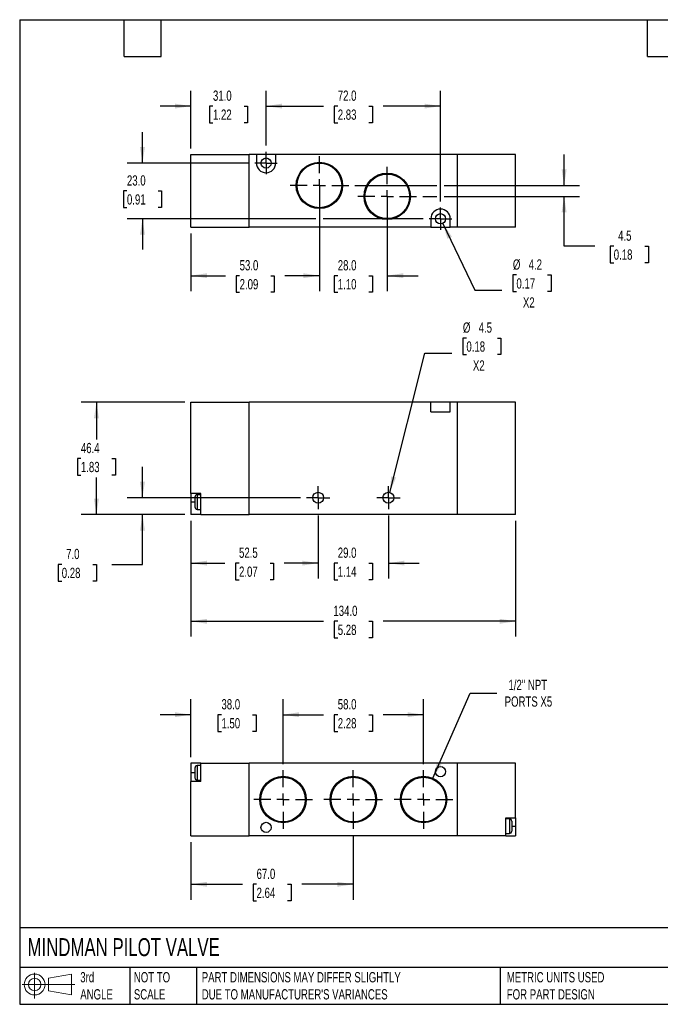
# Model space of a CAD drawing. Header units: millimetres. Extents: x 13 to 546, y 13 to 419.
# Tile 1 of 2: x 13 to 277, y 13 to 419. Entities that reach past the tile are written whole.
import ezdxf

# ---------------------------------------------------------------- set-up
doc = ezdxf.new("R2010")
doc.units = ezdxf.units.MM
doc.header["$LTSCALE"] = 2
doc.linetypes.add('SLD-Center', pattern=[19.05, 15.24, -1.27, 1.27, -1.27])
doc.linetypes.add('SLD-Solid', pattern=[0])
doc.layers.add('CENTER', color=40, linetype='SLD-Center')
doc.layers.add('SLD-DEFPOINTS', color=7, linetype='Continuous')
doc.layers.add('DIMENSIONS', color=140, linetype='SLD-Solid', lineweight=25)
doc.layers.add('TEXT', color=140, linetype='SLD-Solid', lineweight=25)
doc.styles.add('SLDTEXTSTYLE0', font='TXT', dxfattribs={"width": 0.7})
doc.dimstyles.new('SLDDIMSTYLE0', dxfattribs={"dimtxt": 4.316016, "dimasz": 6.604, "dimexe": 0, "dimexo": 0.0625, "dimgap": 1.079004, "dimtad": 0, "dimtih": 1, "dimtoh": 1, "dimdec": 1, "dimrnd": 1e-09, "dimzin": 12, "dimdsep": 46, "dimtxsty": 'SLDTEXTSTYLE0', "dimsah": 1, "dimcen": 0.09, "dimadec": 0, "dimazin": 3, "dimtfac": 1, "dimtdec": 1, "dimtofl": 0, "dimtmove": 0, "dimatfit": 3, "dimfxl": 0, "dimfrac": 2, "dimtolj": 1, "dimtzin": 12, "dimarcsym": 0})
doc.dimstyles.new('SLDDIMSTYLE1', dxfattribs={"dimtxt": 4.316016, "dimasz": 6.604, "dimexe": 0, "dimexo": 0.0625, "dimgap": 1.079004, "dimtad": 0, "dimtih": 1, "dimtoh": 1, "dimdec": 1, "dimrnd": 1e-09, "dimzin": 4, "dimdsep": 46, "dimtxsty": 'SLDTEXTSTYLE0', "dimsah": 1, "dimcen": 0.09, "dimadec": 0, "dimazin": 1, "dimtfac": 1, "dimtdec": 1, "dimtmove": 0, "dimatfit": 0, "dimfxl": 0, "dimfrac": 2, "dimtolj": 1, "dimtzin": 12, "dimarcsym": 0})
doc.dimstyles.new('SLDDIMSTYLE2', dxfattribs={"dimtxt": 4.316016, "dimasz": 6.604, "dimexe": 0, "dimexo": 0.0625, "dimgap": 1.079004, "dimtad": 0, "dimtih": 1, "dimtoh": 1, "dimdec": 1, "dimrnd": 1e-09, "dimzin": 4, "dimdsep": 46, "dimtxsty": 'SLDTEXTSTYLE0', "dimsah": 1, "dimcen": 0.09, "dimadec": 0, "dimazin": 1, "dimtfac": 1, "dimtdec": 1, "dimtofl": 0, "dimtmove": 0, "dimatfit": 3, "dimfxl": 0, "dimfrac": 2, "dimtolj": 1, "dimtzin": 12, "dimarcsym": 0})
doc.dimstyles.new('SLDDIMSTYLE3', dxfattribs={"dimtxt": 4.316016, "dimasz": 6.604, "dimexe": 0, "dimexo": 0.0625, "dimgap": 1.079004, "dimtad": 0, "dimtih": 1, "dimtoh": 1, "dimdec": 1, "dimrnd": 1e-09, "dimzin": 12, "dimdsep": 46, "dimtxsty": 'SLDTEXTSTYLE0', "dimsah": 1, "dimcen": 0, "dimadec": 0, "dimazin": 3, "dimtfac": 1, "dimtdec": 1, "dimtofl": 0, "dimtmove": 0, "dimatfit": 3, "dimfxl": 0, "dimfrac": 2, "dimtolj": 1, "dimtzin": 12, "dimarcsym": 0})
doc.dimstyles.new('SLDDIMSTYLE4', dxfattribs={"dimtxt": 4.316016, "dimasz": 6.604, "dimexe": 0, "dimexo": 0.0625, "dimgap": 1.079004, "dimtad": 0, "dimtih": 1, "dimtoh": 1, "dimdec": 1, "dimrnd": 1e-09, "dimzin": 12, "dimdsep": 46, "dimtxsty": 'SLDTEXTSTYLE0', "dimsah": 1, "dimcen": 0, "dimadec": 0, "dimazin": 3, "dimtfac": 1, "dimtdec": 1, "dimtofl": 0, "dimtmove": 0, "dimatfit": 3, "dimfxl": 0, "dimfrac": 2, "dimtolj": 1, "dimtzin": 12, "dimarcsym": 0})
doc.dimstyles.new('SLDDIMSTYLE5', dxfattribs={"dimtxt": 4.316016, "dimasz": 6.604, "dimexe": 0, "dimexo": 0.0625, "dimgap": 1.079004, "dimtad": 0, "dimtih": 1, "dimtoh": 1, "dimdec": 1, "dimrnd": 1e-09, "dimzin": 12, "dimdsep": 46, "dimtxsty": 'SLDTEXTSTYLE0', "dimsah": 1, "dimcen": 0.09, "dimadec": 0, "dimazin": 3, "dimtfac": 1, "dimtdec": 1, "dimtmove": 0, "dimatfit": 0, "dimfxl": 0, "dimfrac": 2, "dimtolj": 1, "dimtzin": 12, "dimarcsym": 0})

# ---------------------------------------------------------------- blocks, each defined once
blk = doc.blocks.new('Block11')
at = {"color": 7, "linetype": 'SLD-Solid', "lineweight": 18}
for p, q in [((5.18, 10.62), (5.18, 0)), ((10.96, 8.33), (20.35, 10.06)), ((10.96, 3.19), (10.96, 8.33)), ((20.35, 10.06), (20.35, 1.46)), ((0, 5.76), (21.75, 5.76)), ((10.96, 3.19), (20.35, 1.46))]:
    blk.add_line(p, q, dxfattribs=at)
for radius in [4.3, 2.57]:
    blk.add_circle((5.18, 5.76), radius, dxfattribs=at)
blk = doc.blocks.new('Block12')
at = {"layer": 'SLD-DEFPOINTS'}
blk.add_blockref('Block11', (0, 0), dxfattribs=at)
blk = doc.blocks.new('_D')
at = {"layer": 'DIMENSIONS'}
for p, q in [((83.37, 212.26), (83.37, 188.45)), ((135.87, 214.47), (135.87, 188.45)), ((83.37, 194.8), (97.36, 194.8)), ((103.21, 194.8), (101.76, 194.8)), ((101.76, 194.8), (101.76, 187.94)), ((116.03, 194.8), (117.48, 194.8)), ((117.48, 194.8), (117.48, 187.94)), ((135.87, 194.8), (121.88, 194.8)), ((101.76, 187.94), (103.21, 187.94)), ((117.48, 187.94), (116.03, 187.94))]:
    blk.add_line(p, q, dxfattribs=at)
for points in [[(83.37, 194.8), (89.97, 193.78), (89.97, 195.81)], [(135.87, 194.8), (129.27, 195.81), (129.27, 193.78)]]:
    blk.add_solid(points, dxfattribs=at)
at = {"layer": 'DIMENSIONS', "char_height": 4.233, "attachment_point": 1, "style": 'SLDTEXTSTYLE0'}
for s, insert in [('52.5', (103.21, 201.22)), ('2.07', (103.21, 193.39))]:
    blk.add_mtext(s, dxfattribs=dict(at, insert=insert))
blk = doc.blocks.new('_D_1')
at = {"layer": 'DIMENSIONS'}
for p, q in [((135.87, 214.47), (135.87, 188.45)), ((164.87, 214.47), (164.87, 188.45)), ((135.87, 194.8), (123.17, 194.8)), ((143.96, 194.8), (142.51, 194.8)), ((142.51, 194.8), (142.51, 187.94)), ((156.78, 194.8), (158.23, 194.8)), ((158.23, 194.8), (158.23, 187.94)), ((164.87, 194.8), (177.57, 194.8)), ((142.51, 187.94), (143.96, 187.94)), ((158.23, 187.94), (156.78, 187.94))]:
    blk.add_line(p, q, dxfattribs=at)
for points in [[(135.87, 194.8), (129.27, 195.81), (129.27, 193.78)], [(164.87, 194.8), (171.47, 193.78), (171.47, 195.81)]]:
    blk.add_solid(points, dxfattribs=at)
at = {"layer": 'DIMENSIONS', "char_height": 4.233, "attachment_point": 1, "style": 'SLDTEXTSTYLE0'}
for s, insert in [('29.0', (143.96, 201.22)), ('1.14', (143.96, 193.39))]:
    blk.add_mtext(s, dxfattribs=dict(at, insert=insert))
blk = doc.blocks.new('_D_2')
at = {"layer": 'DIMENSIONS'}
for p, q in [((83.37, 212.26), (83.37, 164.45)), ((217.37, 212.26), (217.37, 164.45)), ((83.37, 170.8), (138.11, 170.8)), ((143.96, 170.8), (142.51, 170.8)), ((142.51, 170.8), (142.51, 163.94)), ((156.78, 170.8), (158.23, 170.8)), ((158.23, 170.8), (158.23, 163.94)), ((217.37, 170.8), (162.63, 170.8)), ((142.51, 163.94), (143.96, 163.94)), ((158.23, 163.94), (156.78, 163.94))]:
    blk.add_line(p, q, dxfattribs=at)
for points in [[(83.37, 170.8), (89.97, 169.78), (89.97, 171.81)], [(217.37, 170.8), (210.77, 171.81), (210.77, 169.78)]]:
    blk.add_solid(points, dxfattribs=at)
at = {"layer": 'DIMENSIONS', "char_height": 4.233, "attachment_point": 1, "style": 'SLDTEXTSTYLE0'}
for s, insert in [('134.0', (142.16, 177.22)), ('5.28', (143.96, 169.39))]:
    blk.add_mtext(s, dxfattribs=dict(at, insert=insert))
blk = doc.blocks.new('_D_3')
at = {"layer": 'DIMENSIONS'}
for p, q in [((63.37, 221.8), (63.37, 234.5)), ((128.54, 221.8), (57.02, 221.8)), ((80.83, 214.8), (57.02, 214.8)), ((63.37, 194.27), (63.37, 214.8)), ((30.06, 194.27), (28.61, 194.27)), ((28.61, 194.27), (28.61, 187.41)), ((42.89, 194.27), (44.34, 194.27)), ((44.34, 194.27), (44.34, 187.41)), ((50.67, 194.27), (63.37, 194.27)), ((28.61, 187.41), (30.06, 187.41)), ((44.34, 187.41), (42.89, 187.41))]:
    blk.add_line(p, q, dxfattribs=at)
for points in [[(63.37, 221.8), (64.39, 228.4), (62.35, 228.4)], [(63.37, 214.8), (62.35, 208.19), (64.39, 208.19)]]:
    blk.add_solid(points, dxfattribs=at)
at = {"layer": 'DIMENSIONS', "char_height": 4.233, "attachment_point": 1, "style": 'SLDTEXTSTYLE0'}
for s, insert in [('7.0', (31.86, 200.69)), ('0.28', (30.06, 192.87))]:
    blk.add_mtext(s, dxfattribs=dict(at, insert=insert))
blk = doc.blocks.new('_D_4')
at = {"layer": 'DIMENSIONS'}
for p, q in [((80.83, 261.2), (38.02, 261.2)), ((44.37, 261.2), (44.37, 245.82)), ((37.96, 238), (36.51, 238)), ((36.51, 238), (36.51, 231.14)), ((50.78, 238), (52.23, 238)), ((52.23, 238), (52.23, 231.14)), ((36.51, 231.14), (37.96, 231.14)), ((44.37, 214.8), (44.37, 230.17)), ((52.23, 231.14), (50.78, 231.14)), ((80.83, 214.8), (38.02, 214.8))]:
    blk.add_line(p, q, dxfattribs=at)
for points in [[(44.37, 261.2), (43.36, 254.59), (45.39, 254.59)], [(44.37, 214.8), (45.39, 221.4), (43.36, 221.4)]]:
    blk.add_solid(points, dxfattribs=at)
at = {"layer": 'DIMENSIONS', "char_height": 4.233, "attachment_point": 1, "style": 'SLDTEXTSTYLE0'}
for s, insert in [('46.4', (37.96, 244.42)), ('1.83', (37.96, 236.59))]:
    blk.add_mtext(s, dxfattribs=dict(at, insert=insert))
blk = doc.blocks.new('_D_5')
at = {"layer": 'DIMENSIONS'}
for p, q in [((197.05, 287.71), (195.6, 287.71)), ((195.6, 287.71), (195.6, 280.85)), ((209.87, 287.71), (211.32, 287.71)), ((211.32, 287.71), (211.32, 280.85)), ((165.42, 223.98), (179.86, 281.45)), ((179.86, 281.45), (190.98, 281.45)), ((195.6, 280.85), (197.05, 280.85)), ((211.32, 280.85), (209.87, 280.85))]:
    blk.add_line(p, q, dxfattribs=at)
blk.add_solid([(165.42, 223.98), (168.01, 230.13), (166.04, 230.63)], dxfattribs=at)
at = {"layer": 'DIMENSIONS', "char_height": 4.233, "attachment_point": 1, "style": 'SLDTEXTSTYLE0'}
for s, insert in [('%%c', (195.59, 294.14)), ('4.5', (202.1, 294.14)), ('0.18', (197.05, 286.31)), ('X2', (199.73, 278.49))]:
    blk.add_mtext(s, dxfattribs=dict(at, insert=insert))
blk = doc.blocks.new('SW_CENTERMARKSYMBOL_0')
at = {"layer": 'CENTER', "color": 0}
for p, q in [((0, 2.54), (0, 4.79)), ((-2.54, 0), (-4.79, 0)), ((0, 0), (-2.54, 0)), ((0, 0), (0, 2.54)), ((0, 0), (0, -2.54)), ((0, 0), (2.54, 0)), ((2.54, 0), (4.79, 0)), ((0, -2.54), (0, -4.79))]:
    blk.add_line(p, q, dxfattribs=at)
blk = doc.blocks.new('SW_CENTERMARKSYMBOL_1')
at = {"layer": 'CENTER', "color": 0}
for p, q in [((0, 2.54), (0, 4.79)), ((-2.54, 0), (-4.79, 0)), ((0, 0), (-2.54, 0)), ((0, 0), (0, 2.54)), ((0, 0), (0, -2.54)), ((0, 0), (2.54, 0)), ((2.54, 0), (4.79, 0)), ((0, -2.54), (0, -4.79))]:
    blk.add_line(p, q, dxfattribs=at)
blk = doc.blocks.new('_D_9')
at = {"layer": 'DIMENSIONS'}
for p, q in [((237.37, 350.69), (237.37, 363.39)), ((151.02, 350.69), (184.85, 350.69)), ((187.89, 350.69), (243.72, 350.69)), ((179.02, 346.19), (184.85, 346.19)), ((187.89, 346.19), (243.72, 346.19)), ((237.37, 325.66), (237.37, 346.19)), ((250.07, 325.66), (237.37, 325.66)), ((257.85, 325.66), (256.4, 325.66)), ((256.4, 325.66), (256.4, 318.8)), ((270.68, 325.66), (272.13, 325.66)), ((272.13, 325.66), (272.13, 318.8)), ((256.4, 318.8), (257.85, 318.8)), ((272.13, 318.8), (270.68, 318.8))]:
    blk.add_line(p, q, dxfattribs=at)
for points in [[(237.37, 350.69), (238.39, 357.29), (236.35, 357.29)], [(237.37, 346.19), (236.35, 339.58), (238.39, 339.58)]]:
    blk.add_solid(points, dxfattribs=at)
at = {"layer": 'DIMENSIONS', "char_height": 4.233, "attachment_point": 1, "style": 'SLDTEXTSTYLE0'}
for s, insert in [('4.5', (259.65, 332.08)), ('0.18', (257.85, 324.26))]:
    blk.add_mtext(s, dxfattribs=dict(at, insert=insert))
blk = doc.blocks.new('_D_10')
at = {"layer": 'DIMENSIONS'}
for p, q in [((63.37, 359.94), (63.37, 372.64)), ((107.19, 359.94), (57.02, 359.94)), ((56.96, 348.44), (55.51, 348.44)), ((55.51, 348.44), (55.51, 341.58)), ((69.78, 348.44), (71.23, 348.44)), ((71.23, 348.44), (71.23, 341.58)), ((55.51, 341.58), (56.96, 341.58)), ((71.23, 341.58), (69.78, 341.58)), ((134.85, 336.94), (57.02, 336.94)), ((63.37, 336.94), (63.37, 324.24)), ((162.85, 336.94), (137.89, 336.94)), ((179.19, 336.94), (165.89, 336.94))]:
    blk.add_line(p, q, dxfattribs=at)
for points in [[(63.37, 359.94), (64.39, 366.54), (62.35, 366.54)], [(63.37, 336.94), (62.35, 330.33), (64.39, 330.33)]]:
    blk.add_solid(points, dxfattribs=at)
at = {"layer": 'DIMENSIONS', "char_height": 4.233, "attachment_point": 1, "style": 'SLDTEXTSTYLE0'}
for s, insert in [('23.0', (56.96, 354.86)), ('0.91', (56.96, 347.03))]:
    blk.add_mtext(s, dxfattribs=dict(at, insert=insert))
blk = doc.blocks.new('_D_11')
at = {"layer": 'DIMENSIONS'}
for p, q in [((114.37, 367.12), (114.37, 389.79)), ((186.37, 344.12), (186.37, 389.79)), ((114.37, 383.44), (138.11, 383.44)), ((143.96, 383.44), (142.51, 383.44)), ((142.51, 383.44), (142.51, 376.58)), ((156.78, 383.44), (158.23, 383.44)), ((158.23, 383.44), (158.23, 376.58)), ((186.37, 383.44), (162.63, 383.44)), ((142.51, 376.58), (143.96, 376.58)), ((158.23, 376.58), (156.78, 376.58))]:
    blk.add_line(p, q, dxfattribs=at)
for points in [[(114.37, 383.44), (120.97, 382.42), (120.97, 384.45)], [(186.37, 383.44), (179.77, 384.45), (179.77, 382.42)]]:
    blk.add_solid(points, dxfattribs=at)
at = {"layer": 'DIMENSIONS', "char_height": 4.233, "attachment_point": 1, "style": 'SLDTEXTSTYLE0'}
for s, insert in [('72.0', (143.96, 389.86)), ('2.83', (143.96, 382.03))]:
    blk.add_mtext(s, dxfattribs=dict(at, insert=insert))
blk = doc.blocks.new('_D_12')
at = {"layer": 'DIMENSIONS'}
for p, q in [((83.37, 365.98), (83.37, 389.79)), ((114.37, 367.12), (114.37, 389.79)), ((83.37, 383.44), (70.67, 383.44)), ((92.46, 383.44), (91.01, 383.44)), ((91.01, 383.44), (91.01, 376.58)), ((105.28, 383.44), (106.73, 383.44)), ((106.73, 383.44), (106.73, 376.58)), ((114.37, 383.44), (127.07, 383.44)), ((91.01, 376.58), (92.46, 376.58)), ((106.73, 376.58), (105.28, 376.58))]:
    blk.add_line(p, q, dxfattribs=at)
for points in [[(83.37, 383.44), (76.77, 384.45), (76.77, 382.42)], [(114.37, 383.44), (120.97, 382.42), (120.97, 384.45)]]:
    blk.add_solid(points, dxfattribs=at)
at = {"layer": 'DIMENSIONS', "char_height": 4.233, "attachment_point": 1, "style": 'SLDTEXTSTYLE0'}
for s, insert in [('31.0', (92.46, 389.86)), ('1.22', (92.46, 382.03))]:
    blk.add_mtext(s, dxfattribs=dict(at, insert=insert))
blk = doc.blocks.new('_D_13')
at = {"layer": 'DIMENSIONS'}
for p, q in [((136.37, 348.15), (136.37, 307.09)), ((83.37, 330.9), (83.37, 307.09)), ((83.37, 313.44), (97.61, 313.44)), ((103.46, 313.44), (102.01, 313.44)), ((102.01, 313.44), (102.01, 306.58)), ((116.28, 313.44), (117.73, 313.44)), ((117.73, 313.44), (117.73, 306.58)), ((136.37, 313.44), (122.13, 313.44)), ((102.01, 306.58), (103.46, 306.58)), ((117.73, 306.58), (116.28, 306.58))]:
    blk.add_line(p, q, dxfattribs=at)
for points in [[(83.37, 313.44), (89.97, 312.42), (89.97, 314.45)], [(136.37, 313.44), (129.77, 314.45), (129.77, 312.42)]]:
    blk.add_solid(points, dxfattribs=at)
at = {"layer": 'DIMENSIONS', "char_height": 4.233, "attachment_point": 1, "style": 'SLDTEXTSTYLE0'}
for s, insert in [('53.0', (103.46, 319.86)), ('2.09', (103.46, 312.03))]:
    blk.add_mtext(s, dxfattribs=dict(at, insert=insert))
blk = doc.blocks.new('_D_14')
at = {"layer": 'DIMENSIONS'}
for p, q in [((136.37, 348.15), (136.37, 307.09)), ((164.37, 343.65), (164.37, 307.09)), ((136.37, 313.44), (123.67, 313.44)), ((143.96, 313.44), (142.51, 313.44)), ((142.51, 313.44), (142.51, 306.58)), ((156.78, 313.44), (158.23, 313.44)), ((158.23, 313.44), (158.23, 306.58)), ((164.37, 313.44), (177.07, 313.44)), ((142.51, 306.58), (143.96, 306.58)), ((158.23, 306.58), (156.78, 306.58))]:
    blk.add_line(p, q, dxfattribs=at)
for points in [[(136.37, 313.44), (129.77, 314.45), (129.77, 312.42)], [(164.37, 313.44), (170.97, 312.42), (170.97, 314.45)]]:
    blk.add_solid(points, dxfattribs=at)
at = {"layer": 'DIMENSIONS', "char_height": 4.233, "attachment_point": 1, "style": 'SLDTEXTSTYLE0'}
for s, insert in [('28.0', (143.96, 319.86)), ('1.10', (143.96, 312.03))]:
    blk.add_mtext(s, dxfattribs=dict(at, insert=insert))
blk = doc.blocks.new('_D_15')
at = {"layer": 'DIMENSIONS'}
for p, q in [((187.28, 335.04), (200.5, 307.48)), ((217.69, 313.74), (216.24, 313.74)), ((216.24, 313.74), (216.24, 306.88)), ((230.52, 313.74), (231.96, 313.74)), ((231.96, 313.74), (231.96, 306.88)), ((200.5, 307.48), (211.62, 307.48)), ((216.24, 306.88), (217.69, 306.88)), ((231.96, 306.88), (230.52, 306.88))]:
    blk.add_line(p, q, dxfattribs=at)
blk.add_solid([(187.28, 335.04), (189.22, 328.65), (191.05, 329.53)], dxfattribs=at)
at = {"layer": 'DIMENSIONS', "char_height": 4.233, "attachment_point": 1, "style": 'SLDTEXTSTYLE0'}
for s, insert in [('%%c', (216.23, 320.17)), ('4.2', (222.74, 320.17)), ('0.17', (217.69, 312.34)), ('X2', (220.37, 304.51))]:
    blk.add_mtext(s, dxfattribs=dict(at, insert=insert))
blk = doc.blocks.new('SW_CENTERMARKSYMBOL_5')
at = {"layer": 'CENTER', "color": 0}
for p, q in [((0, 5.08), (0, 12.11)), ((-5.08, 0), (-12.11, 0)), ((0, 0), (-2.54, 0)), ((0, 0), (0, 2.54)), ((0, 0), (0, -2.54)), ((0, 0), (2.54, 0)), ((5.08, 0), (12.11, 0)), ((0, -5.08), (0, -12.11))]:
    blk.add_line(p, q, dxfattribs=at)
blk = doc.blocks.new('SW_CENTERMARKSYMBOL_6')
at = {"layer": 'CENTER', "color": 0}
for p, q in [((0, 5.08), (0, 12.11)), ((-5.08, 0), (-12.11, 0)), ((0, 0), (-2.54, 0)), ((0, 0), (0, 2.54)), ((0, 0), (0, -2.54)), ((0, 0), (2.54, 0)), ((5.08, 0), (12.11, 0)), ((0, -5.08), (0, -12.11))]:
    blk.add_line(p, q, dxfattribs=at)
blk = doc.blocks.new('SW_CENTERMARKSYMBOL_7')
at = {"layer": 'CENTER', "color": 0}
for p, q in [((0, 2.54), (0, 4.64)), ((-2.54, 0), (-4.64, 0)), ((0, 0), (-2.54, 0)), ((0, 0), (0, 2.54)), ((0, 0), (0, -2.54)), ((0, 0), (2.54, 0)), ((2.54, 0), (4.64, 0)), ((0, -2.54), (0, -4.64))]:
    blk.add_line(p, q, dxfattribs=at)
blk = doc.blocks.new('SW_CENTERMARKSYMBOL_8')
at = {"layer": 'CENTER', "color": 0}
for p, q in [((0, 2.54), (0, 4.64)), ((-2.54, 0), (-4.64, 0)), ((0, 0), (-2.54, 0)), ((0, 0), (0, 2.54)), ((0, 0), (0, -2.54)), ((0, 0), (2.54, 0)), ((2.54, 0), (4.64, 0)), ((0, -2.54), (0, -4.64))]:
    blk.add_line(p, q, dxfattribs=at)
blk = doc.blocks.new('_D_16')
at = {"layer": 'DIMENSIONS'}
for p, q in [((121.37, 111.88), (121.37, 138.58)), ((179.37, 111.88), (179.37, 138.58)), ((121.37, 132.23), (138.11, 132.23)), ((143.96, 132.23), (142.51, 132.23)), ((142.51, 132.23), (142.51, 125.37)), ((156.78, 132.23), (158.23, 132.23)), ((158.23, 132.23), (158.23, 125.37)), ((179.37, 132.23), (162.63, 132.23)), ((142.51, 125.37), (143.96, 125.37)), ((158.23, 125.37), (156.78, 125.37))]:
    blk.add_line(p, q, dxfattribs=at)
for points in [[(121.37, 132.23), (127.97, 131.22), (127.97, 133.25)], [(179.37, 132.23), (172.77, 133.25), (172.77, 131.22)]]:
    blk.add_solid(points, dxfattribs=at)
at = {"layer": 'DIMENSIONS', "char_height": 4.233, "attachment_point": 1, "style": 'SLDTEXTSTYLE0'}
for s, insert in [('58.0', (143.96, 138.66)), ('2.28', (143.96, 130.83))]:
    blk.add_mtext(s, dxfattribs=dict(at, insert=insert))
blk = doc.blocks.new('_D_17')
at = {"layer": 'DIMENSIONS'}
for p, q in [((83.37, 114.77), (83.37, 138.58)), ((121.37, 111.88), (121.37, 138.58)), ((83.37, 132.23), (70.67, 132.23)), ((95.96, 132.23), (94.51, 132.23)), ((94.51, 132.23), (94.51, 125.37)), ((108.78, 132.23), (110.23, 132.23)), ((110.23, 132.23), (110.23, 125.37)), ((121.37, 132.23), (134.07, 132.23)), ((94.51, 125.37), (95.96, 125.37)), ((110.23, 125.37), (108.78, 125.37))]:
    blk.add_line(p, q, dxfattribs=at)
for points in [[(83.37, 132.23), (76.77, 133.25), (76.77, 131.22)], [(121.37, 132.23), (127.97, 131.22), (127.97, 133.25)]]:
    blk.add_solid(points, dxfattribs=at)
at = {"layer": 'DIMENSIONS', "char_height": 4.233, "attachment_point": 1, "style": 'SLDTEXTSTYLE0'}
for s, insert in [('38.0', (95.96, 138.66)), ('1.50', (95.96, 130.83))]:
    blk.add_mtext(s, dxfattribs=dict(at, insert=insert))
blk = doc.blocks.new('_D_18')
at = {"layer": 'DIMENSIONS'}
for p, q in [((150.37, 82.58), (150.37, 55.88)), ((83.37, 79.69), (83.37, 55.88)), ((83.37, 62.23), (104.61, 62.23)), ((110.46, 62.23), (109.01, 62.23)), ((109.01, 62.23), (109.01, 55.37)), ((123.28, 62.23), (124.73, 62.23)), ((124.73, 62.23), (124.73, 55.37)), ((150.37, 62.23), (129.13, 62.23)), ((109.01, 55.37), (110.46, 55.37)), ((124.73, 55.37), (123.28, 55.37))]:
    blk.add_line(p, q, dxfattribs=at)
for points in [[(83.37, 62.23), (89.97, 61.22), (89.97, 63.25)], [(150.37, 62.23), (143.77, 63.25), (143.77, 61.22)]]:
    blk.add_solid(points, dxfattribs=at)
at = {"layer": 'DIMENSIONS', "char_height": 4.233, "attachment_point": 1, "style": 'SLDTEXTSTYLE0'}
for s, insert in [('67.0', (110.46, 68.66)), ('2.64', (110.46, 60.83))]:
    blk.add_mtext(s, dxfattribs=dict(at, insert=insert))
blk = doc.blocks.new('_D_19')
at = {"layer": 'DIMENSIONS'}
for p, q in [((183.2, 106.01), (198.55, 141.18)), ((198.55, 141.18), (209.66, 141.18))]:
    blk.add_line(p, q, dxfattribs=at)
blk.add_solid([(183.2, 106.01), (186.77, 111.65), (184.91, 112.46)], dxfattribs=at)
at = {"layer": 'DIMENSIONS', "char_height": 4.233, "attachment_point": 1, "style": 'SLDTEXTSTYLE0'}
for s, insert in [('1/2" NPT', (214.4, 146.64)), ('PORTS X5', (212.84, 139.78))]:
    blk.add_mtext(s, dxfattribs=dict(at, insert=insert))
blk = doc.blocks.new('SW_CENTERMARKSYMBOL_9')
at = {"layer": 'CENTER', "color": 0}
for p, q in [((0, 5.08), (0, 12.11)), ((-5.08, 0), (-12.11, 0)), ((0, 0), (-2.54, 0)), ((0, 0), (0, 2.54)), ((0, 0), (0, -2.54)), ((0, 0), (2.54, 0)), ((5.08, 0), (12.11, 0)), ((0, -5.08), (0, -12.11))]:
    blk.add_line(p, q, dxfattribs=at)
blk = doc.blocks.new('SW_CENTERMARKSYMBOL_10')
at = {"layer": 'CENTER', "color": 0}
for p, q in [((0, 5.08), (0, 12.11)), ((-5.08, 0), (-12.11, 0)), ((0, 0), (-2.54, 0)), ((0, 0), (0, 2.54)), ((0, 0), (0, -2.54)), ((0, 0), (2.54, 0)), ((5.08, 0), (12.11, 0)), ((0, -5.08), (0, -12.11))]:
    blk.add_line(p, q, dxfattribs=at)
blk = doc.blocks.new('SW_CENTERMARKSYMBOL_11')
at = {"layer": 'CENTER', "color": 0}
for p, q in [((0, 5.08), (0, 12.11)), ((-5.08, 0), (-12.11, 0)), ((0, 0), (-2.54, 0)), ((0, 0), (0, 2.54)), ((0, 0), (0, -2.54)), ((0, 0), (2.54, 0)), ((5.08, 0), (12.11, 0)), ((0, -5.08), (0, -12.11))]:
    blk.add_line(p, q, dxfattribs=at)

msp = doc.modelspace()

# ---------------------------------------------------------------- linework, layer by layer
for p, q in [((83.37, 333.44), (83.37, 363.44)), ((83.37, 363.44), (107.37, 363.44)), ((107.37, 333.44), (107.37, 363.44)), ((107.42, 363.39), (107.37, 363.39)), ((110.37, 363.44), (107.42, 363.44)), ((107.42, 333.44), (107.42, 363.44)), ((110.37, 363.44), (110.37, 359.94)), ((118.37, 363.44), (110.37, 363.44)), ((193.32, 363.44), (118.37, 363.44)), ((118.37, 359.94), (118.37, 363.44)), ((193.32, 333.44), (193.32, 363.44)), ((193.32, 363.39), (193.42, 363.39)), ((193.42, 333.44), (193.42, 363.44)), ((217.37, 363.44), (193.42, 363.44)), ((217.37, 333.44), (217.37, 363.44)), ((83.37, 333.44), (107.37, 333.44)), ((107.42, 333.49), (107.37, 333.49)), ((182.37, 333.44), (107.42, 333.44)), ((182.37, 336.94), (182.37, 333.44)), ((182.37, 333.44), (190.37, 333.44)), ((190.37, 333.44), (190.37, 336.94)), ((193.32, 333.44), (190.37, 333.44)), ((193.32, 333.49), (193.42, 333.49)), ((217.37, 333.44), (193.42, 333.44)), ((83.37, 261.2), (107.37, 261.2)), ((83.37, 223.5), (83.37, 261.2)), ((107.37, 214.8), (107.37, 261.2)), ((107.42, 261.15), (107.37, 261.15)), ((107.42, 214.8), (107.42, 261.2)), ((182.37, 261.2), (107.42, 261.2)), ((182.37, 257.2), (182.37, 261.2)), ((190.37, 261.2), (182.37, 261.2)), ((190.37, 257.2), (190.37, 261.2)), ((193.32, 261.2), (190.37, 261.2)), ((193.32, 214.8), (193.32, 261.2)), ((193.32, 261.15), (193.42, 261.15)), ((193.42, 214.8), (193.42, 261.2)), ((217.37, 261.2), (193.42, 261.2)), ((217.37, 214.8), (217.37, 261.2)), ((182.37, 257.2), (190.37, 257.2)), ((87.47, 223.5), (83.37, 223.5)), ((83.37, 223.5), (83.37, 220)), ((83.37, 220), (83.37, 214.8)), ((84.97, 220), (83.37, 220)), ((84.97, 222), (84.97, 218)), ((87.47, 223), (85.97, 223)), ((85.97, 223), (85.97, 217)), ((87.47, 214.8), (87.47, 223.5)), ((85.97, 217), (87.47, 217)), ((87.47, 214.8), (83.37, 214.8)), ((87.47, 214.8), (107.37, 214.8)), ((107.42, 214.85), (107.37, 214.85)), ((193.32, 214.8), (107.42, 214.8)), ((193.32, 214.85), (193.42, 214.85)), ((217.37, 214.8), (193.42, 214.8)), ((87.47, 112.23), (83.37, 112.23)), ((83.37, 112.23), (83.37, 108.23)), ((84.97, 110.23), (84.97, 106.23)), ((87.47, 111.23), (85.97, 111.23)), ((85.97, 111.23), (85.97, 105.23)), ((87.47, 112.23), (107.37, 112.23)), ((87.47, 104.73), (87.47, 112.23)), ((107.37, 82.23), (107.37, 112.23)), ((107.42, 112.18), (107.37, 112.18)), ((193.32, 112.23), (107.42, 112.23)), ((107.42, 82.23), (107.42, 112.23)), ((193.32, 82.23), (193.32, 112.23)), ((193.32, 112.18), (193.42, 112.18)), ((193.42, 82.23), (193.42, 112.23)), ((217.37, 112.23), (193.42, 112.23)), ((217.37, 89.73), (217.37, 112.23)), ((83.37, 108.23), (83.37, 104.73)), ((84.97, 108.23), (83.37, 108.23)), ((87.47, 104.73), (83.37, 104.73)), ((83.37, 82.23), (83.37, 104.73)), ((85.97, 105.23), (87.47, 105.23)), ((213.27, 89.73), (217.37, 89.73)), ((213.27, 82.23), (213.27, 89.73)), ((217.37, 89.73), (217.37, 86.23)), ((214.77, 89.23), (213.27, 89.23)), ((214.77, 89.23), (214.77, 83.23)), ((215.77, 88.23), (215.77, 84.23)), ((215.77, 86.23), (217.37, 86.23)), ((217.37, 86.23), (217.37, 82.23)), ((83.37, 82.23), (107.37, 82.23)), ((107.42, 82.28), (107.37, 82.28)), ((193.32, 82.23), (107.42, 82.23)), ((193.32, 82.28), (193.42, 82.28)), ((213.27, 82.23), (193.42, 82.23)), ((213.27, 83.23), (214.77, 83.23)), ((213.27, 82.23), (217.37, 82.23))]:
    msp.add_line(p, q)
for centre, radius in [((114.37, 359.94), 2.1), ((136.37, 350.69), 9.57), ((136.37, 350.69), 9.2), ((164.37, 346.19), 9.57), ((164.37, 346.19), 9.2), ((186.37, 336.94), 2.1), ((135.87, 221.8), 2.25), ((164.87, 221.8), 2.25), ((186.37, 108.73), 2.1), ((121.37, 97.23), 9.57), ((121.37, 97.23), 9.2), ((150.37, 97.23), 9.57), ((150.37, 97.23), 9.2), ((179.37, 97.23), 9.57), ((179.37, 97.23), 9.2), ((114.37, 85.73), 2.1)]:
    msp.add_circle(centre, radius)
for centre, radius, start, end in [((114.37, 359.94), 4, 180, 0), ((186.37, 336.94), 4, 0, 180), ((85.97, 222), 1, 90, 180), ((85.97, 218), 1, 180, 270), ((85.97, 110.23), 1, 90, 180), ((85.97, 106.23), 1, 180, 270), ((214.77, 88.23), 1, 0, 90), ((214.77, 84.23), 1, 270, 0)]:
    msp.add_arc(centre, radius, start, end)
at = {"layer": 'TEXT'}
for p, q in [((12.7, 419.1), (546.1, 419.1)), ((12.7, 419.1), (12.7, 12.7)), ((55.88, 403.86), (55.88, 419.1)), ((71.12, 403.86), (71.12, 419.1)), ((271.78, 403.86), (271.78, 419.1)), ((55.88, 403.86), (71.12, 403.86)), ((271.78, 403.86), (287.02, 403.86)), ((546.1, 44.25), (12.7, 44.25)), ((546.1, 27.94), (12.7, 27.94)), ((58.09, 27.94), (58.09, 12.7)), ((85.67, 27.94), (85.67, 12.7)), ((210.97, 27.94), (210.97, 12.7)), ((12.7, 12.7), (546.1, 12.7))]:
    msp.add_line(p, q, dxfattribs=at)

# ---------------------------------------------------------------- block references
at = {"layer": 'CENTER'}
for name, p in [('SW_CENTERMARKSYMBOL_8', (114.37, 359.94)), ('SW_CENTERMARKSYMBOL_5', (136.37, 350.69)), ('SW_CENTERMARKSYMBOL_6', (164.37, 346.19)), ('SW_CENTERMARKSYMBOL_7', (186.37, 336.94)), ('SW_CENTERMARKSYMBOL_1', (135.87, 221.8)), ('SW_CENTERMARKSYMBOL_0', (164.87, 221.8)), ('SW_CENTERMARKSYMBOL_11', (121.37, 97.23)), ('SW_CENTERMARKSYMBOL_10', (150.37, 97.23)), ('SW_CENTERMARKSYMBOL_9', (179.37, 97.23))]:
    msp.add_blockref(name, p, dxfattribs=at)
at = {"layer": 'SLD-DEFPOINTS'}
msp.add_blockref('Block12', (13.68, 15.11), dxfattribs=at)

# ---------------------------------------------------------------- texts
at = {"layer": 'TEXT', "attachment_point": 1, "style": 'SLDTEXTSTYLE0'}
for s, insert, char_height in [('MINDMAN PILOT VALVE', (15.93, 40), 7.4083), ('3rd^JANGLE', (37.7, 25.99), 4.233), ('NOT TO^JSCALE', (59.81, 25.99), 4.2333), ("PART DIMENSIONS MAY DIFFER SLIGHTLY ^JDUE TO MANUFACTURER'S VARIANCES", (87.83, 25.99), 4.2333), ('METRIC UNITS USED ^JFOR PART DESIGN', (213.71, 25.99), 4.2333)]:
    msp.add_mtext(s, dxfattribs=dict(at, insert=insert, char_height=char_height))

# ---------------------------------------------------------------- dimensions: what is measured, and where the dimension line sits
at = {"layer": 'DIMENSIONS'}
for base, p1, p2, dimstyle, picture, middle in [((83.37, 383.44), (114.37, 364.58), (83.37, 363.44), 'SLDDIMSTYLE1', '_D_12', (98.87, 383.44)), ((186.37, 383.44), (114.37, 364.58), (186.37, 341.58), 'SLDDIMSTYLE2', '_D_11', (150.37, 383.44)), ((136.37, 313.44), (83.37, 333.44), (136.37, 350.69), 'SLDDIMSTYLE2', '_D_13', (109.87, 313.44)), ((164.37, 313.44), (136.37, 350.69), (164.37, 346.19), 'SLDDIMSTYLE1', '_D_14', (150.37, 313.44)), ((135.87, 194.8), (83.37, 214.8), (135.87, 217.01), 'SLDDIMSTYLE0', '_D', (109.62, 194.8)), ((164.87, 194.8), (135.87, 217.01), (164.87, 217.01), 'SLDDIMSTYLE1', '_D_1', (150.37, 194.8)), ((217.37, 170.8), (83.37, 214.8), (217.37, 214.8), 'SLDDIMSTYLE2', '_D_2', (150.37, 170.8)), ((179.37, 132.23), (121.37, 109.34), (179.37, 109.34), 'SLDDIMSTYLE2', '_D_16', (150.37, 132.23))]:
    dim = msp.add_linear_dim(base=base, p1=p1, p2=p2, dimstyle=dimstyle, dxfattribs=at)
    dim.commit()
    dim.dimension.update_dxf_attribs({"geometry": picture, "text_midpoint": middle, "dimtype": 160})
for base, p1, p2, angle, dimstyle, picture, middle in [((63.37, 359.94), (181.73, 336.94), (109.73, 359.94), 90, 'SLDDIMSTYLE1', '_D_10', (63.37, 348.44)), ((237.37, 346.19), (148.48, 350.69), (176.48, 346.19), 90, 'SLDDIMSTYLE5', '_D_9', (237.37, 325.66)), ((44.37, 261.2), (83.37, 214.8), (83.37, 261.2), 90, 'SLDDIMSTYLE0', '_D_4', (44.37, 238)), ((63.37, 221.8), (83.37, 214.8), (131.08, 221.8), 90, 'SLDDIMSTYLE1', '_D_3', (63.37, 194.27)), ((83.37, 132.23), (121.37, 109.34), (83.37, 112.23), 0, 'SLDDIMSTYLE1', '_D_17', (102.37, 132.23)), ((150.37, 62.23), (83.37, 82.23), (150.37, 85.12), 0, 'SLDDIMSTYLE2', '_D_18', (116.87, 62.23))]:
    dim = msp.add_linear_dim(base=base, p1=p1, p2=p2, angle=angle, dimstyle=dimstyle, dxfattribs=at)
    dim.commit()
    dim.dimension.update_dxf_attribs({"geometry": picture, "text_midpoint": middle, "dimtype": 160})
for p1, p2, picture, middle in [((185.46, 338.83), (187.28, 335.04), '_D_15', (224.1, 309.71)), ((164.32, 219.61), (165.42, 223.98), '_D_5', (203.46, 283.68))]:
    dim = msp.add_diameter_dim_2p(p1=p1, p2=p2, text='<>\\PX2', dimstyle='SLDDIMSTYLE3', dxfattribs=at)
    dim.commit()
    dim.dimension.update_dxf_attribs({"geometry": picture, "text_midpoint": middle, "dimtype": 163})
dim = msp.add_diameter_dim_2p(p1=(175.54, 88.46), p2=(183.2, 106.01), text='1/2" NPT\\PPORTS X5', dimstyle='SLDDIMSTYLE4', override={"dimpost": '<>'}, dxfattribs=at)
dim.commit()
dim.dimension.update_dxf_attribs({"geometry": '_D_19', "text_midpoint": (227.12, 141.18), "dimtype": 163})

doc.saveas('drawing.dxf')
